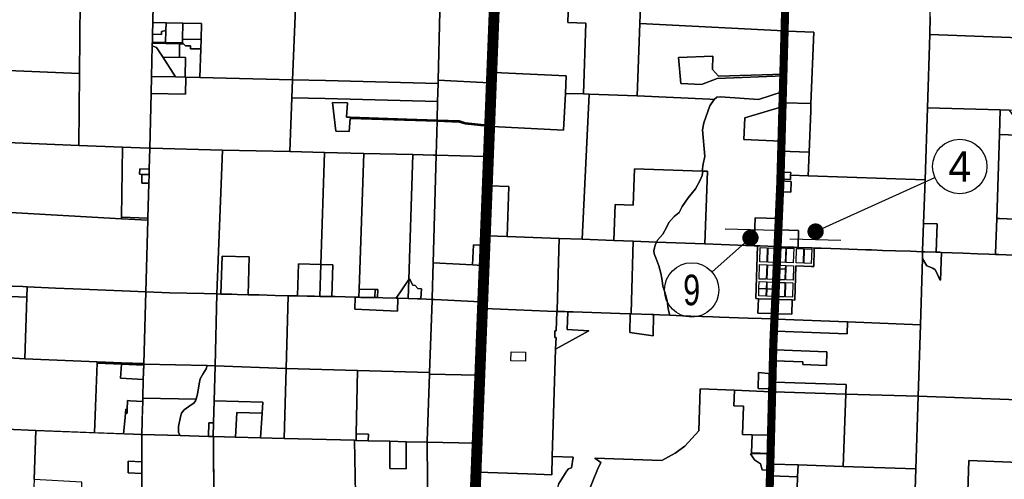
# Model space of a CAD drawing. Header units: feet. Extents: x 1267057 to 1687180, y 157668 to 661817.
# Tile 70 of 157: x 1318854 to 1336950, y 289687 to 298130. Entities that reach past the tile are written whole.
import ezdxf
from ezdxf.enums import TextEntityAlignment as Align

# ---------------------------------------------------------------- set-up
doc = ezdxf.new("R2010")
doc.units = ezdxf.units.FT
doc.header["$MEASUREMENT"] = 0
doc.linetypes.add('F', pattern=[0.15, 0.1, -0.05])
doc.linetypes.add('PHANTOM2', pattern=[1.25, 0.625, -0.125, 0.125, -0.125, 0.125, -0.125])
for name, color, linetype in [('CL-TICK-PI', 1, 'Continuous'), ('County_Land_Parcels_IDHS_', 247, 'Continuous'), ('mercercounty', 247, 'Continuous'), ('SHEET', 4, 'Continuous')]:
    doc.layers.add(name, color=color, linetype=linetype)
doc.styles.get("Standard").update_dxf_attribs({"font": 'font31.shx'})

# ---------------------------------------------------------------- blocks, each defined once
blk = doc.blocks.new('370')
at = {"color": 0, "linetype": 'ByBlock'}
for p, q in [((0, 0.1001), (0, -0.1001)), ((0, 0), (0.063, 0))]:
    blk.add_line(p, q, dxfattribs=at)

msp = doc.modelspace()

# ---------------------------------------------------------------- linework, layer by layer
at = {"layer": 'CL-TICK-PI', "color": 6, "linetype": 'PHANTOM2', "const_width": 200, "flags": 128}
msp.add_lwpolyline([(1328963, 338995), (1328144, 312777), (1327959, 307789), (1327677, 300888), (1327055, 285113), (1326941, 281532), (1326783, 276542), (1326661, 268879)], dxfattribs=at)
at = {"layer": 'CL-TICK-PI', "linetype": 'F', "const_width": 150, "flags": 128}
msp.add_lwpolyline([(1278726, 291441), (1278739, 292634), (1278808, 296860), (1278600, 297875), (1278338, 299105), (1278377, 299577), (1278522, 300170), (1278571, 300614), (1278640, 301882), (1278871, 311352), (1279266, 312724), (1280580, 317679), (1282289, 323400), (1282390, 323709), (1282544, 324030), (1282725, 324283), (1283316, 324565), (1283545, 324920), (1283560, 325733), (1283573, 327065), (1283549, 327583), (1283633, 328034), (1283710, 328291), (1286625, 328350), (1290460, 328288), (1294648, 328200), (1301632, 328078), (1305763, 328102), (1312042, 328020), (1318210, 327795), (1324062, 327717), (1326180, 327672), (1326669, 327727), (1326991, 327860), (1327316, 328079), (1327717, 328368), (1328057, 328647), (1328548, 328738), (1328767, 328730), (1328918, 328737), (1333724, 328617), (1333479, 321499), (1333267, 311918), (1333096, 304581), (1332834, 295133), (1332705, 292167), (1332522, 285003), (1332461, 283691), (1332481, 282511), (1332542, 282168), (1333163, 281444), (1333605, 281069), (1334712, 280781), (1334643, 280489), (1334608, 280252), (1334601, 280141)], dxfattribs=at)
at = {"layer": 'County_Land_Parcels_IDHS_'}
for points in [[(1327126, 299545), (1327587, 299524), (1327481, 296968), (1326544, 297020), (1326577, 298279), (1326585, 298609), (1326610, 299569), (1327126, 299545)], [(1323933, 298674), (1323921, 298344), (1323870, 297025), (1322166, 297067), (1322181, 297596), (1322186, 297767), (1322194, 298057), (1321855, 298065), (1321544, 298073), (1321300, 298079), (1321308, 298415), (1321310, 298480), (1321571, 298474), (1321578, 298803), (1321318, 298809), (1321332, 299402), (1323959, 299345), (1323933, 298674)], [(1319965, 298462), (1319954, 297140), (1318635, 297194), (1318641, 297845), (1318646, 298514), (1318667, 298513), (1319101, 298495), (1319470, 298482), (1319636, 298476), (1319832, 298469), (1319965, 298462)], [(1321300, 298079), (1321295, 297864), (1321292, 297719), (1321291, 297699), (1321290, 297650), (1321276, 297089), (1321269, 296775), (1321245, 295770), (1321225, 295771), (1320742, 295789), (1319942, 295820), (1319954, 297140), (1319965, 298462), (1320093, 298456), (1320367, 298445), (1320629, 298435), (1321022, 298424), (1321308, 298415), (1321300, 298079)], [(1326544, 297020), (1326543, 296960), (1324477, 297010), (1323870, 297025), (1323921, 298344), (1324509, 298329), (1326577, 298279), (1326544, 297020)], [(1321540, 297931), (1321459, 297913), (1321457, 297858), (1321295, 297864), (1321300, 298079), (1321544, 298073), (1321540, 297931)], [(1321847, 297774), (1321845, 297703), (1321533, 297713), (1321540, 297931), (1321544, 298073), (1321855, 298065), (1321847, 297774)], [(1322186, 297767), (1321847, 297774), (1321855, 298065), (1322194, 298057), (1322186, 297767)], [(1321533, 297713), (1321292, 297719), (1321295, 297864), (1321457, 297858), (1321459, 297913), (1321540, 297931), (1321533, 297713)], [(1321788, 297442), (1321489, 297435), (1321371, 297618), (1321290, 297650), (1321291, 297699), (1321792, 297686), (1321788, 297442)], [(1321844, 297685), (1321792, 297686), (1321291, 297699), (1321292, 297719), (1321533, 297713), (1321845, 297703), (1321844, 297685)], [(1322181, 297596), (1322166, 297067), (1321907, 297074), (1321897, 297074), (1321902, 297434), (1321788, 297442), (1321792, 297686), (1321844, 297685), (1321867, 297684), (1321904, 297650), (1321994, 297649), (1321993, 297596), (1322181, 297596)], [(1322181, 297596), (1321993, 297596), (1321994, 297649), (1321904, 297650), (1321867, 297684), (1321844, 297685), (1321845, 297703), (1321847, 297774), (1322186, 297767), (1322181, 297596)], [(1321489, 297435), (1321720, 297078), (1321276, 297089), (1321290, 297650), (1321371, 297618), (1321489, 297435)], [(1321897, 297074), (1321720, 297078), (1321489, 297435), (1321788, 297442), (1321902, 297434), (1321897, 297074)], [(1319954, 297140), (1319942, 295820), (1318623, 295871), (1318635, 297191), (1318635, 297194), (1319954, 297140)], [(1323858, 296695), (1323820, 295706), (1322584, 295736), (1321265, 295769), (1321245, 295770), (1321269, 296775), (1321900, 296760), (1321907, 297074), (1322166, 297067), (1323870, 297025), (1323858, 296695)], [(1321269, 296775), (1321276, 297089), (1321720, 297078), (1321897, 297074), (1321907, 297074), (1321900, 296760), (1321269, 296775)], [(1326534, 296630), (1324469, 296680), (1323858, 296695), (1323870, 297025), (1324477, 297010), (1326543, 296960), (1326534, 296630)], [(1327481, 296968), (1327448, 296193), (1327046, 296234), (1326934, 296270), (1326525, 296283), (1326525, 296284), (1326534, 296630), (1326543, 296960), (1326544, 297020), (1327481, 296968)], [(1326525, 296283), (1325970, 296302), (1324929, 296337), (1324863, 296340), (1324877, 296605), (1324600, 296609), (1324664, 296081), (1324910, 296077), (1324927, 296317), (1326525, 296264), (1326508, 295640), (1326459, 295641), (1326080, 295651), (1325180, 295672), (1324454, 295690), (1323820, 295706), (1323858, 296695), (1324469, 296680), (1326534, 296630), (1326525, 296284), (1326525, 296283)], [(1326525, 296283), (1326525, 296264), (1324927, 296317), (1324910, 296077), (1324664, 296081), (1324600, 296609), (1324877, 296605), (1324863, 296340), (1324929, 296337), (1325970, 296302), (1326525, 296283)], [(1327448, 296173), (1327424, 295613), (1327404, 295614), (1326508, 295640), (1326525, 296264), (1326931, 296250), (1327042, 296214), (1327448, 296173)], [(1327448, 296193), (1327448, 296173), (1327042, 296214), (1326931, 296250), (1326525, 296264), (1326525, 296283), (1326934, 296270), (1327046, 296234), (1327448, 296193)], [(1319942, 295820), (1320742, 295789), (1320723, 294502), (1320722, 294469), (1318572, 294592), (1318623, 295871), (1319942, 295820)], [(1321245, 295770), (1321234, 295384), (1321059, 295391), (1321056, 295291), (1321101, 295289), (1321097, 295129), (1321227, 295124), (1321209, 294483), (1320723, 294502), (1320742, 295789), (1321225, 295771), (1321245, 295770)], [(1322480, 293092), (1322247, 293099), (1321615, 293110), (1321171, 293131), (1321171, 293132), (1321208, 294450), (1321209, 294483), (1321227, 295124), (1321231, 295284), (1321234, 295384), (1321245, 295770), (1321265, 295769), (1322584, 295736), (1322480, 293092)], [(1324388, 293632), (1323979, 293644), (1323960, 293056), (1323790, 293060), (1323547, 293066), (1323255, 293073), (1323052, 293077), (1323072, 293774), (1322572, 293787), (1322552, 293090), (1322480, 293092), (1322584, 295736), (1323820, 295706), (1324454, 295690), (1324388, 293632)], [(1325091, 293178), (1325086, 293030), (1325021, 293032), (1324653, 293042), (1324593, 293043), (1324611, 293626), (1324388, 293632), (1324454, 295690), (1325180, 295672), (1325091, 293178)], [(1326005, 293357), (1325772, 293015), (1325529, 293022), (1325428, 293024), (1325433, 293172), (1325388, 293173), (1325091, 293178), (1325180, 295672), (1326080, 295651), (1326005, 293357)], [(1326453, 293663), (1326435, 293013), (1326434, 292993), (1326227, 293002), (1326239, 293184), (1326174, 293189), (1326125, 293248), (1326080, 293253), (1326015, 293369), (1326005, 293357), (1326080, 295651), (1326459, 295641), (1326508, 295640), (1326453, 293663)], [(1327360, 293988), (1327193, 293995), (1327175, 293626), (1326453, 293663), (1326508, 295640), (1327404, 295614), (1327424, 295613), (1327360, 293988)], [(1321234, 295384), (1321231, 295284), (1321101, 295289), (1321056, 295291), (1321059, 295391), (1321234, 295384)], [(1321231, 295284), (1321227, 295124), (1321097, 295129), (1321101, 295289), (1321231, 295284)], [(1320722, 294469), (1320734, 294469), (1321208, 294450), (1321171, 293132), (1320739, 293151), (1320436, 293162), (1319835, 293185), (1319513, 293198), (1318993, 293222), (1318910, 293226), (1318532, 293240), (1318518, 293241), (1318572, 294592), (1320722, 294469)], [(1321209, 294483), (1321208, 294450), (1320734, 294469), (1320722, 294469), (1320723, 294502), (1321209, 294483)], [(1327360, 293988), (1327345, 293617), (1327175, 293626), (1327193, 293995), (1327360, 293988)], [(1323052, 293077), (1322858, 293082), (1322755, 293085), (1322552, 293090), (1322572, 293787), (1323072, 293774), (1323052, 293077)], [(1324370, 293048), (1324271, 293049), (1324138, 293052), (1323960, 293056), (1323979, 293644), (1324388, 293632), (1324370, 293048)], [(1324593, 293043), (1324370, 293048), (1324388, 293632), (1324611, 293626), (1324593, 293043)], [(1327175, 293626), (1327345, 293617), (1327318, 292948), (1327081, 292960), (1326720, 292979), (1326475, 292991), (1326434, 292993), (1326435, 293013), (1326453, 293663), (1327175, 293626)], [(1325994, 293009), (1325805, 293014), (1325784, 293015), (1325772, 293015), (1326005, 293357), (1325994, 293009)], [(1326227, 293002), (1326162, 293005), (1325994, 293009), (1326005, 293357), (1326015, 293369), (1326080, 293253), (1326125, 293248), (1326174, 293189), (1326239, 293184), (1326227, 293002)], [(1318993, 293222), (1318986, 293033), (1318526, 293052), (1318532, 293240), (1318910, 293226), (1318993, 293222)], [(1321171, 293132), (1321134, 291812), (1320724, 291829), (1318946, 291903), (1318986, 293033), (1318993, 293222), (1319513, 293198), (1319835, 293185), (1320436, 293162), (1320739, 293151), (1321171, 293132)], [(1325383, 293025), (1325122, 293029), (1325086, 293030), (1325091, 293178), (1325388, 293173), (1325383, 293025)], [(1325428, 293024), (1325383, 293025), (1325388, 293173), (1325433, 293172), (1325428, 293024)], [(1322446, 291773), (1322301, 291776), (1321133, 291802), (1321134, 291812), (1321171, 293132), (1321171, 293131), (1321615, 293110), (1322247, 293099), (1322480, 293092), (1322446, 291773)], [(1323752, 291721), (1322446, 291773), (1322480, 293092), (1322552, 293090), (1322755, 293085), (1322858, 293082), (1323052, 293077), (1323255, 293073), (1323547, 293066), (1323790, 293060), (1323752, 291721)], [(1326227, 293002), (1326434, 292993), (1326433, 292973), (1326388, 291652), (1325062, 291686), (1323752, 291721), (1323790, 293060), (1323960, 293056), (1324138, 293052), (1324271, 293049), (1324370, 293048), (1324593, 293043), (1324653, 293042), (1325021, 293032), (1325014, 292811), (1325799, 292777), (1325805, 293014), (1325994, 293009), (1326162, 293005), (1326227, 293002)], [(1325021, 293032), (1325086, 293030), (1325122, 293029), (1325383, 293025), (1325428, 293024), (1325529, 293022), (1325772, 293015), (1325784, 293015), (1325805, 293014), (1325799, 292777), (1325014, 292811), (1325021, 293032)], [(1327318, 292948), (1327264, 291597), (1326387, 291616), (1326388, 291652), (1326433, 292973), (1326434, 292993), (1326475, 292991), (1326720, 292979), (1327081, 292960), (1327318, 292948)], [(1320723, 291809), (1320278, 291830), (1320228, 290542), (1319149, 290584), (1318608, 290606), (1318655, 291917), (1318946, 291903), (1320724, 291829), (1320723, 291809)], [(1320722, 291800), (1320709, 291545), (1321126, 291523), (1321116, 291175), (1321114, 291118), (1320887, 291131), (1320837, 291134), (1320831, 290972), (1320802, 290974), (1320796, 290899), (1320791, 290824), (1320762, 290521), (1320228, 290542), (1320278, 291820), (1320722, 291800)], [(1320722, 291800), (1320278, 291820), (1320278, 291830), (1320723, 291809), (1320722, 291800)], [(1321133, 291782), (1321126, 291523), (1320709, 291545), (1320722, 291800), (1321133, 291782)], [(1321133, 291782), (1320722, 291800), (1320723, 291809), (1321132, 291792), (1321133, 291792), (1321133, 291782)], [(1321133, 291792), (1321132, 291792), (1320723, 291809), (1320724, 291829), (1321134, 291812), (1321133, 291802), (1321133, 291792)], [(1322097, 291159), (1321116, 291175), (1321126, 291523), (1321133, 291802), (1322301, 291776), (1322284, 291717), (1322222, 291619), (1322172, 291532), (1322150, 291440), (1322124, 291254), (1322106, 291186), (1322097, 291159)], [(1322427, 291128), (1322414, 290722), (1322332, 290726), (1322325, 290475), (1321802, 290489), (1321774, 290545), (1321775, 290655), (1321807, 290834), (1321830, 290905), (1321875, 290966), (1321917, 290992), (1322005, 291053), (1322054, 291087), (1322087, 291130), (1322097, 291159), (1322106, 291186), (1322124, 291254), (1322150, 291440), (1322172, 291532), (1322222, 291619), (1322284, 291717), (1322301, 291776), (1322446, 291773), (1322427, 291128)], [(1323752, 291721), (1323716, 290438), (1323282, 290449), (1323311, 290904), (1323324, 291104), (1322427, 291128), (1322446, 291773), (1323752, 291721)], [(1325038, 290521), (1325036, 290402), (1325008, 290403), (1323716, 290438), (1323752, 291721), (1325062, 291686), (1325038, 290521)], [(1326387, 291616), (1326345, 290387), (1326345, 290367), (1325954, 290377), (1325654, 290385), (1325261, 290396), (1325263, 290515), (1325038, 290521), (1325062, 291686), (1326388, 291652), (1326387, 291616)], [(1327214, 290348), (1326345, 290367), (1326345, 290387), (1326387, 291616), (1327264, 291597), (1327214, 290348)], [(1321802, 290489), (1321097, 290508), (1321104, 290749), (1321110, 290956), (1321114, 291118), (1321116, 291175), (1322097, 291159), (1322087, 291130), (1322054, 291087), (1322005, 291053), (1321917, 290992), (1321875, 290966), (1321830, 290905), (1321807, 290834), (1321775, 290655), (1321774, 290545), (1321802, 290489)], [(1321110, 290956), (1321105, 290801), (1321104, 290749), (1321097, 290508), (1321077, 290509), (1320946, 290514), (1320762, 290521), (1320791, 290824), (1320796, 290899), (1320796, 290901), (1320827, 290899), (1320831, 290972), (1320837, 291134), (1320887, 291131), (1321114, 291118), (1321110, 290956)], [(1323311, 290904), (1322846, 290915), (1322817, 290462), (1322417, 290473), (1322407, 290473), (1322414, 290722), (1322427, 291128), (1323324, 291104), (1323311, 290904)], [(1320831, 290972), (1320827, 290899), (1320796, 290901), (1320802, 290974), (1320831, 290972)], [(1323282, 290449), (1322817, 290462), (1322846, 290915), (1323311, 290904), (1323282, 290449)], [(1318383, 287971), (1318379, 289286), (1317651, 289314), (1317646, 290643), (1318484, 290610), (1318608, 290606), (1319149, 290584), (1319118, 289682), (1319104, 289281), (1318465, 289318), (1318453, 287968), (1318443, 287968), (1318383, 287971)], [(1322414, 290722), (1322407, 290473), (1322325, 290475), (1322332, 290726), (1322414, 290722)], [(1320946, 290514), (1321077, 290509), (1321097, 290508), (1321098, 290008), (1320848, 290018), (1320849, 289806), (1321099, 289796), (1321100, 289188), (1320001, 289251), (1319995, 289636), (1319118, 289682), (1319149, 290584), (1320946, 290514)], [(1322420, 289288), (1321100, 289344), (1321099, 289796), (1321098, 290008), (1321097, 290508), (1321802, 290489), (1322325, 290475), (1322407, 290473), (1322417, 290473), (1322420, 289288)], [(1325029, 289083), (1322420, 289153), (1322417, 290473), (1322817, 290462), (1323282, 290449), (1323716, 290438), (1325008, 290403), (1325029, 289083)], [(1325261, 290396), (1325036, 290402), (1325038, 290521), (1325263, 290515), (1325261, 290396)], [(1326369, 287737), (1325050, 287753), (1325029, 289083), (1325008, 290403), (1325036, 290402), (1325261, 290396), (1325654, 290385), (1325659, 289886), (1325959, 289877), (1325954, 290377), (1326345, 290367), (1326345, 290347), (1326369, 287737)], [(1325654, 290385), (1325954, 290377), (1325959, 289877), (1325659, 289886), (1325654, 290385)], [(1327109, 287721), (1326369, 287737), (1326345, 290347), (1326345, 290367), (1327214, 290348), (1327109, 287721)], [(1321098, 290008), (1321099, 289796), (1320849, 289806), (1320848, 290018), (1321098, 290008)]]:
    msp.add_lwpolyline(points, close=True, dxfattribs=at)
msp.add_lwpolyline([(1318526, 293052), (1318986, 293033), (1318986, 293033), (1318946, 291903), (1318655, 291917)], dxfattribs=at)
at = {"layer": 'mercercounty'}
for points in [[(1328968, 299389), (1328930, 298078), (1329257, 298067), (1329215, 296765), (1328884, 296777), (1328884, 296777), (1328900, 297101), (1327574, 297158), (1327554, 297159), (1327559, 297295), (1327563, 297438), (1327569, 297637), (1327575, 297776), (1327584, 298026), (1327602, 298511)], [(1337721, 297777), (1335579, 297856), (1335589, 298180), (1335618, 299149), (1335619, 299169), (1335631, 299168), (1335697, 299166), (1335851, 299161), (1336040, 299156), (1336176, 299152), (1336487, 299143), (1336623, 299138), (1336708, 299136), (1337013, 299125)], [(1332939, 298236), (1332931, 297965), (1332930, 297922), (1332930, 297922), (1332900, 297923), (1330252, 298061), (1330252, 298061), (1330283, 298890)], [(1335589, 298180), (1335579, 297856), (1335538, 296513), (1335538, 296513), (1335493, 295186), (1333345, 295263), (1333362, 295696), (1333392, 296454), (1333393, 296494), (1333397, 296590), (1333448, 297903), (1332960, 297921), (1332930, 297922), (1332931, 297965), (1332939, 298236)], [(1337139, 294467), (1336869, 294475), (1336810, 294477), (1336859, 296022), (1336859, 296022), (1337517, 295999)], [(1338030, 291116), (1335368, 291212), (1335407, 292526), (1335407, 292526), (1335444, 293744), (1335523, 293611), (1335636, 293566), (1335678, 293533), (1335702, 293493), (1335767, 293352), (1335777, 293348), (1335795, 293856), (1335992, 293848), (1336196, 293842), (1336459, 293831), (1336666, 293822), (1336789, 293817), (1336848, 293815), (1337119, 293807)], [(1328759, 289598), (1328908, 289844), (1328941, 289880), (1328995, 289899), (1329026, 290091), (1328643, 290105), (1328704, 292078), (1329311, 292414), (1328916, 292438), (1328928, 292764), (1329026, 292761), (1329884, 292733), (1330072, 292728), (1330069, 292383), (1330499, 292324), (1330501, 292715), (1330611, 292709), (1330800, 292702), (1331033, 292692), (1331190, 292686), (1331590, 292672), (1331718, 292667), (1332244, 292649), (1332735, 292632), (1332730, 292527), (1332726, 292411), (1332716, 292130), (1332715, 292065), (1332709, 291863), (1332709, 291863), (1332702, 291623), (1332672, 291625), (1332435, 291647), (1332426, 291356), (1332663, 291346), (1332693, 291345), (1332692, 291295), (1332662, 291296), (1331991, 291323), (1331358, 291349), (1331333, 290575), (1331080, 290298), (1330902, 290168), (1330655, 290032), (1329423, 290076), (1329534, 289997), (1329472, 289867), (1329291, 289414)], [(1329291, 289414), (1329472, 289867), (1329534, 289997), (1329423, 290076), (1330655, 290032), (1330902, 290168), (1331080, 290298), (1331333, 290575), (1331358, 291349), (1331991, 291323), (1331981, 291038), (1332154, 291030), (1332137, 290512), (1332316, 290506), (1332305, 290171), (1332623, 290164), (1332653, 290163), (1332623, 290162), (1332283, 290153), (1332356, 290045), (1332468, 289969), (1332501, 289859), (1332611, 289854), (1332641, 289853), (1332638, 289751), (1332629, 289458)], [(1336250, 288509), (1336296, 290031), (1337998, 289968), (1338018, 289967), (1338017, 289936), (1338006, 289713), (1338005, 289672)]]:
    msp.add_lwpolyline(points, dxfattribs=at)
for points in [[(1329320, 296761), (1329215, 296765), (1329257, 298067), (1328930, 298078), (1328968, 299389), (1328968, 299409), (1328974, 299409), (1329190, 299401), (1329355, 299395), (1329486, 299390), (1329642, 299384), (1329646, 299384), (1329915, 299374), (1330300, 299360), (1330300, 299340), (1330283, 298890), (1330252, 298061), (1330202, 296729), (1329320, 296761)], [(1330252, 298061), (1332900, 297923), (1332930, 297922), (1332923, 297750), (1332909, 297414), (1332895, 297131), (1331698, 297090), (1331589, 297216), (1331590, 297460), (1330961, 297435), (1331003, 296959), (1331382, 296941), (1331675, 297052), (1332894, 297101), (1332893, 297086), (1332884, 296811), (1332430, 296663), (1331732, 296712), (1331666, 296706), (1331615, 296663), (1331540, 296667), (1330202, 296729), (1330252, 298061)], [(1332930, 297922), (1332930, 297922), (1332960, 297921), (1333448, 297903), (1333397, 296590), (1332909, 296604), (1332879, 296605), (1332882, 296758), (1332884, 296811), (1332893, 297086), (1332894, 297101), (1332895, 297131), (1332909, 297414), (1332923, 297750), (1332930, 297922)], [(1336873, 296471), (1335538, 296513), (1335579, 297856), (1337721, 297777), (1337709, 297568), (1338233, 297548), (1338221, 297111), (1338210, 296754), (1338210, 296752), (1338201, 296429), (1338181, 296430), (1337731, 296444), (1337037, 296466), (1336873, 296471)], [(1332895, 297131), (1332894, 297101), (1331675, 297052), (1331382, 296941), (1331003, 296959), (1330961, 297435), (1331590, 297460), (1331589, 297216), (1331698, 297090), (1332895, 297131)], [(1327517, 296166), (1327523, 296273), (1327529, 296489), (1327540, 296747), (1327549, 297001), (1327554, 297159), (1327574, 297158), (1328900, 297101), (1328884, 296777), (1328851, 296102), (1327537, 296165), (1327517, 296166)], [(1332817, 295169), (1332816, 295162), (1332810, 294981), (1332809, 294970), (1332805, 294856), (1332793, 294530), (1332791, 294475), (1332368, 294491), (1332350, 293977), (1331446, 294011), (1331497, 295347), (1331411, 295350), (1331399, 295350), (1331413, 295481), (1331444, 295614), (1331401, 296107), (1331426, 296237), (1331539, 296547), (1331615, 296663), (1331666, 296706), (1331732, 296712), (1332430, 296663), (1332884, 296811), (1332882, 296758), (1332879, 296605), (1332879, 296605), (1332877, 296538), (1332184, 296330), (1332162, 295928), (1332844, 295896), (1332837, 295715), (1332835, 295669), (1332828, 295467), (1332823, 295344), (1332823, 295331), (1332819, 295217), (1332818, 295205), (1332817, 295181), (1332817, 295169)], [(1329215, 296765), (1329320, 296761), (1329191, 294096), (1328770, 294112), (1327813, 294148), (1327846, 295066), (1327492, 295077), (1327472, 295078), (1327480, 295324), (1327490, 295552), (1327504, 295921), (1327517, 296158), (1327517, 296166), (1327537, 296165), (1328851, 296102), (1328884, 296777), (1329215, 296765)], [(1329320, 296761), (1330202, 296729), (1331540, 296667), (1331615, 296663), (1331539, 296547), (1331426, 296237), (1331401, 296107), (1331444, 295614), (1331413, 295481), (1331399, 295350), (1330153, 295389), (1330128, 294722), (1329798, 294734), (1329774, 294074), (1329191, 294096), (1329320, 296761)], [(1333397, 296590), (1333393, 296494), (1333392, 296454), (1333362, 295696), (1332837, 295715), (1332844, 295896), (1332850, 296020), (1332864, 296269), (1332869, 296393), (1332877, 296538), (1332879, 296605), (1332879, 296605), (1332909, 296604), (1333397, 296590)], [(1332844, 295896), (1332162, 295928), (1332184, 296330), (1332877, 296538), (1332869, 296393), (1332864, 296269), (1332850, 296020), (1332844, 295896)], [(1335538, 296513), (1336873, 296471), (1336859, 296022), (1336810, 294477), (1336789, 293837), (1336789, 293817), (1336666, 293822), (1336459, 293831), (1336196, 293842), (1335992, 293848), (1335795, 293856), (1335762, 293857), (1335700, 293860), (1335717, 294378), (1335466, 294386), (1335493, 295186), (1335538, 296513)], [(1336873, 296471), (1337037, 296466), (1337115, 296366), (1337117, 296311), (1337150, 296269), (1337150, 296249), (1337664, 296232), (1337490, 296029), (1338169, 296007), (1338189, 296006), (1338188, 295976), (1338168, 295977), (1337517, 295999), (1336859, 296022), (1336873, 296471)], [(1333023, 295275), (1333024, 295324), (1332823, 295331), (1332823, 295344), (1332828, 295467), (1332835, 295669), (1332837, 295715), (1333362, 295696), (1333345, 295263), (1333023, 295275)], [(1330129, 294061), (1329774, 294074), (1329798, 294734), (1330128, 294722), (1330153, 295389), (1331399, 295350), (1331411, 295350), (1331395, 295266), (1331354, 295169), (1331272, 295025), (1331142, 294856), (1331032, 294697), (1330972, 294586), (1330883, 294512), (1330785, 294405), (1330741, 294310), (1330671, 294192), (1330575, 294081), (1330556, 294044), (1330129, 294061)], [(1331446, 294011), (1330556, 294044), (1330575, 294081), (1330671, 294192), (1330741, 294310), (1330785, 294405), (1330883, 294512), (1330972, 294586), (1331032, 294697), (1331142, 294856), (1331272, 295025), (1331354, 295169), (1331395, 295266), (1331411, 295350), (1331497, 295347), (1331446, 294011)], [(1333023, 295275), (1333021, 295197), (1332818, 295205), (1332819, 295217), (1332823, 295331), (1333024, 295324), (1333023, 295275)], [(1335493, 295186), (1335466, 294386), (1335449, 293888), (1335448, 293868), (1335226, 293876), (1334952, 293885), (1334709, 293893), (1334506, 293901), (1334405, 293903), (1333938, 293920), (1333586, 293931), (1333459, 293935), (1333411, 293937), (1333405, 293937), (1333160, 293947), (1333160, 293967), (1333168, 294259), (1332814, 294271), (1332784, 294272), (1332791, 294475), (1332793, 294530), (1332805, 294856), (1332809, 294970), (1333026, 294960), (1333033, 295159), (1332817, 295169), (1332817, 295181), (1332818, 295205), (1333021, 295197), (1333023, 295275), (1333345, 295263), (1335493, 295186)], [(1332817, 295169), (1333033, 295159), (1333026, 294960), (1332809, 294970), (1332810, 294981), (1332816, 295162), (1332817, 295169)], [(1327813, 294148), (1327456, 294161), (1327436, 294162), (1327439, 294232), (1327455, 294587), (1327468, 294967), (1327472, 295078), (1327492, 295077), (1327846, 295066), (1327813, 294148)], [(1332773, 293961), (1332743, 293962), (1332463, 293973), (1332414, 293975), (1332350, 293977), (1332368, 294491), (1332791, 294475), (1332784, 294272), (1332783, 294246), (1332774, 293970), (1332773, 293961)], [(1336810, 294477), (1336869, 294475), (1337139, 294467), (1337119, 293827), (1337119, 293807), (1336848, 293815), (1336789, 293817), (1336789, 293837), (1336810, 294477)], [(1333160, 293947), (1333135, 293948), (1333130, 293948), (1333081, 293950), (1332960, 293954), (1332803, 293960), (1332773, 293961), (1332774, 293970), (1332783, 294246), (1332784, 294272), (1332814, 294271), (1333168, 294259), (1333160, 293967), (1333160, 293947)], [(1335700, 293860), (1335690, 293860), (1335491, 293867), (1335448, 293868), (1335449, 293888), (1335466, 294386), (1335717, 294378), (1335700, 293860)], [(1328770, 294112), (1328729, 292792), (1328728, 292772), (1328557, 292778), (1327976, 292800), (1327546, 292816), (1327384, 292824), (1327385, 292854), (1327394, 293092), (1327404, 293438), (1327417, 293704), (1327432, 294054), (1327436, 294162), (1327456, 294161), (1327813, 294148), (1328770, 294112)], [(1329191, 294096), (1329774, 294074), (1330129, 294061), (1330092, 292747), (1330091, 292727), (1330082, 292727), (1330072, 292728), (1329884, 292733), (1329026, 292761), (1328928, 292764), (1328872, 292767), (1328728, 292772), (1328729, 292792), (1328770, 294112), (1329191, 294096)], [(1330129, 294061), (1330556, 294044), (1330536, 293986), (1330519, 293939), (1330507, 293883), (1330513, 293836), (1330527, 293801), (1330545, 293757), (1330599, 293606), (1330639, 293472), (1330655, 293376), (1330666, 293291), (1330673, 293237), (1330704, 293141), (1330732, 293062), (1330752, 292966), (1330771, 292824), (1330792, 292738), (1330800, 292702), (1330611, 292709), (1330501, 292715), (1330494, 292715), (1330465, 292717), (1330091, 292727), (1330092, 292747), (1330129, 294061)], [(1331446, 294011), (1332350, 293977), (1332414, 293975), (1332381, 293006), (1332430, 293004), (1332422, 292740), (1332708, 292730), (1332738, 292729), (1332735, 292633), (1332735, 292632), (1332244, 292649), (1331718, 292667), (1331590, 292672), (1331190, 292686), (1331033, 292692), (1330800, 292702), (1330792, 292738), (1330771, 292824), (1330752, 292966), (1330732, 293062), (1330704, 293141), (1330673, 293237), (1330666, 293291), (1330655, 293376), (1330639, 293472), (1330599, 293606), (1330545, 293757), (1330527, 293801), (1330513, 293836), (1330507, 293883), (1330519, 293939), (1330536, 293986), (1330556, 294044), (1331446, 294011)], [(1332738, 292729), (1332708, 292730), (1332714, 292994), (1332430, 293004), (1332381, 293006), (1332414, 293975), (1332463, 293973), (1332743, 293962), (1332773, 293961), (1332803, 293960), (1332960, 293954), (1333081, 293950), (1333130, 293948), (1333135, 293948), (1333160, 293947), (1333405, 293937), (1333411, 293937), (1333459, 293935), (1333458, 293915), (1333449, 293595), (1333400, 293597), (1333119, 293607), (1333100, 292980), (1333051, 292982), (1332774, 292992), (1332767, 292728), (1332738, 292729)], [(1332462, 293944), (1332594, 293939), (1332586, 293675), (1332454, 293680), (1332462, 293944)], [(1332610, 293939), (1332742, 293934), (1332738, 293807), (1332734, 293670), (1332602, 293675), (1332610, 293939)], [(1335407, 292526), (1334069, 292579), (1332765, 292631), (1332735, 292632), (1332735, 292633), (1332738, 292729), (1332767, 292728), (1333043, 292718), (1333051, 292982), (1333100, 292980), (1333119, 293607), (1333400, 293597), (1333449, 293595), (1333458, 293915), (1333459, 293935), (1333586, 293931), (1333938, 293920), (1334405, 293903), (1334506, 293901), (1334709, 293893), (1334952, 293885), (1335226, 293876), (1335448, 293868), (1335447, 293848), (1335444, 293744), (1335407, 292526)], [(1332802, 293940), (1332932, 293935), (1332924, 293671), (1332794, 293676), (1332798, 293805), (1332802, 293940)], [(1332948, 293935), (1332959, 293934), (1333080, 293930), (1333072, 293666), (1332941, 293671), (1332948, 293935)], [(1333130, 293928), (1333135, 293928), (1333262, 293923), (1333254, 293659), (1333122, 293664), (1333130, 293928)], [(1333278, 293922), (1333405, 293917), (1333410, 293917), (1333402, 293654), (1333270, 293659), (1333278, 293922)], [(1335448, 293868), (1335491, 293867), (1335690, 293860), (1335700, 293860), (1335762, 293857), (1335795, 293856), (1335777, 293348), (1335767, 293352), (1335702, 293493), (1335678, 293533), (1335636, 293566), (1335523, 293611), (1335444, 293744), (1335447, 293848), (1335448, 293868)], [(1332452, 293630), (1332584, 293625), (1332576, 293361), (1332445, 293366), (1332452, 293630)], [(1332601, 293625), (1332733, 293620), (1332729, 293494), (1332726, 293356), (1332593, 293361), (1332601, 293625)], [(1332924, 293548), (1332918, 293350), (1332786, 293354), (1332789, 293492), (1332791, 293552), (1332793, 293618), (1332793, 293618), (1332926, 293614), (1332924, 293548)], [(1332924, 293548), (1332918, 293350), (1332786, 293354), (1332789, 293492), (1332791, 293552), (1332924, 293548)], [(1332924, 293548), (1332791, 293552), (1332793, 293618), (1332793, 293618), (1332926, 293614), (1332924, 293548)], [(1332943, 293613), (1333075, 293608), (1333067, 293344), (1332935, 293349), (1332943, 293613)], [(1332441, 293189), (1332445, 293321), (1332577, 293316), (1332573, 293184), (1332569, 293052), (1332437, 293057), (1332441, 293189)], [(1332441, 293189), (1332573, 293184), (1332569, 293052), (1332437, 293057), (1332441, 293189)], [(1332441, 293189), (1332445, 293321), (1332577, 293316), (1332573, 293184), (1332441, 293189)], [(1332721, 293179), (1332715, 293051), (1332715, 293047), (1332586, 293051), (1332590, 293183), (1332594, 293315), (1332725, 293310), (1332725, 293274), (1332721, 293179)], [(1332721, 293179), (1332715, 293051), (1332715, 293047), (1332586, 293051), (1332590, 293183), (1332721, 293179)], [(1332721, 293179), (1332590, 293183), (1332594, 293315), (1332725, 293310), (1332725, 293274), (1332721, 293179)], [(1332785, 293305), (1332917, 293300), (1332909, 293036), (1332775, 293041), (1332775, 293049), (1332785, 293272), (1332785, 293305)], [(1332934, 293300), (1333066, 293295), (1333058, 293031), (1332926, 293036), (1332934, 293300)], [(1332708, 292730), (1332422, 292740), (1332430, 293004), (1332714, 292994), (1332708, 292730)], [(1332767, 292728), (1332774, 292992), (1333051, 292982), (1333043, 292718), (1332767, 292728)], [(1327384, 292824), (1327546, 292816), (1327976, 292800), (1328557, 292778), (1328728, 292772), (1328716, 292412), (1328692, 292413), (1328688, 292293), (1328711, 292292), (1328704, 292078), (1328643, 290105), (1328643, 290104), (1328632, 289768), (1328490, 289778), (1328184, 289786), (1327272, 289821), (1327275, 289913), (1327287, 290154), (1327295, 290343), (1327307, 290666), (1327316, 290943), (1327325, 291210), (1327334, 291446), (1327344, 291744), (1327353, 292009), (1327363, 292276), (1327372, 292546), (1327383, 292791), (1327384, 292824)], [(1328704, 292078), (1328711, 292292), (1328688, 292293), (1328692, 292413), (1328716, 292412), (1328728, 292772), (1328872, 292767), (1328928, 292764), (1328916, 292438), (1329311, 292414), (1328704, 292078)], [(1330091, 292727), (1330465, 292717), (1330494, 292715), (1330501, 292715), (1330499, 292324), (1330069, 292383), (1330072, 292728), (1330082, 292727), (1330091, 292727)], [(1332726, 292411), (1332730, 292527), (1332735, 292632), (1332765, 292631), (1334069, 292579), (1334062, 292360), (1332756, 292410), (1332726, 292411)], [(1335407, 292526), (1335368, 291212), (1334038, 291253), (1334044, 291431), (1332727, 291473), (1332697, 291474), (1332701, 291594), (1332702, 291623), (1332709, 291863), (1332739, 291862), (1333248, 291843), (1333247, 291794), (1333682, 291778), (1333690, 292028), (1332745, 292064), (1332715, 292065), (1332716, 292130), (1332726, 292411), (1332756, 292410), (1334062, 292360), (1334069, 292579), (1335407, 292526)], [(1327888, 292030), (1328153, 292023), (1328148, 291858), (1327883, 291866), (1327888, 292030)], [(1332709, 291863), (1332715, 292065), (1332745, 292064), (1333690, 292028), (1333682, 291778), (1333247, 291794), (1333248, 291843), (1332739, 291862), (1332709, 291863)], [(1332693, 291345), (1332663, 291346), (1332426, 291356), (1332435, 291647), (1332672, 291625), (1332702, 291623), (1332701, 291594), (1332697, 291474), (1332693, 291345)], [(1332693, 291345), (1332697, 291474), (1332727, 291473), (1334044, 291431), (1334038, 291253), (1332722, 291294), (1332692, 291295), (1332693, 291345)], [(1332667, 290495), (1332637, 290496), (1332316, 290506), (1332137, 290512), (1332154, 291030), (1331981, 291038), (1331991, 291323), (1332662, 291296), (1332692, 291295), (1332687, 291130), (1332675, 290689), (1332667, 290495)], [(1333991, 289924), (1333161, 289950), (1332675, 289965), (1332645, 289966), (1332653, 290163), (1332657, 290255), (1332667, 290495), (1332675, 290689), (1332687, 291130), (1332692, 291295), (1332722, 291294), (1334038, 291253), (1333991, 289924)], [(1334038, 291253), (1335368, 291212), (1335326, 289882), (1333991, 289924), (1334038, 291253)], [(1335326, 289882), (1335368, 291212), (1338030, 291116), (1338050, 291115), (1338047, 290972), (1338046, 290935), (1338033, 290523), (1338018, 289967), (1337998, 289968), (1336296, 290031), (1336250, 288509), (1335283, 288541), (1335326, 289882)], [(1332667, 290495), (1332657, 290255), (1332653, 290163), (1332623, 290164), (1332305, 290171), (1332316, 290506), (1332637, 290496), (1332667, 290495)], [(1328643, 290105), (1329026, 290091), (1328995, 289899), (1328941, 289880), (1328908, 289844), (1328759, 289598), (1328723, 289481), (1328650, 289430), (1328621, 289391), (1327958, 289409), (1327878, 289359), (1327254, 289369), (1327264, 289570), (1327268, 289686), (1327272, 289821), (1328184, 289786), (1328490, 289778), (1328632, 289768), (1328643, 290104), (1328643, 290105)], [(1332645, 289966), (1332642, 289897), (1332641, 289853), (1332611, 289854), (1332501, 289859), (1332468, 289969), (1332356, 290045), (1332283, 290153), (1332623, 290162), (1332653, 290163), (1332645, 289966)], [(1333161, 289950), (1333991, 289924), (1335326, 289882), (1335283, 288541), (1333951, 288585), (1332633, 288629), (1332603, 288630), (1332603, 288645), (1332615, 289088), (1332623, 289314), (1332653, 289313), (1333137, 289295), (1333150, 289734), (1333161, 289950)], [(1333161, 289950), (1333150, 289734), (1332668, 289750), (1332638, 289751), (1332641, 289853), (1332642, 289897), (1332645, 289966), (1332675, 289965), (1333161, 289950)], [(1332623, 289314), (1332629, 289458), (1332638, 289751), (1332668, 289750), (1333150, 289734), (1333137, 289295), (1332653, 289313), (1332623, 289314)]]:
    msp.add_lwpolyline(points, close=True, dxfattribs=at)
at = {"layer": 'SHEET'}
for points in [[(1333481, 294238), (1335676, 295228)], [(1331578, 293497), (1332284, 294123)]]:
    msp.add_lwpolyline(points, dxfattribs=at)
at = {"layer": 'SHEET', "const_width": 150}
for points in [[(1332318, 294056, 1), (1332251, 294190, 1)], [(1333448, 294305, 1), (1333515, 294171, 1)]]:
    msp.add_lwpolyline(points, format="xyb", close=True, dxfattribs=at)
at = {"layer": 'SHEET'}
for centre in [(1336131, 295433), (1331204, 293165)]:
    msp.add_circle(centre, 500, dxfattribs=at)

# ---------------------------------------------------------------- block references
at = {"layer": 'SHEET', "xscale": 4687.500000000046, "yscale": 4687.500000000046, "zscale": 4687.500000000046}
for p, rotation in [((1332288, 294270), 268.6184991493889), ((1333478, 294091), 88.61849914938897)]:
    msp.add_blockref('370', p, dxfattribs=dict(at, rotation=rotation))

# ---------------------------------------------------------------- texts
at = {"layer": 'SHEET'}
msp.add_text('4', height=562, dxfattribs=at).set_placement((1336131, 295433), align=Align.MIDDLE_CENTER)
at = {"layer": 'SHEET', "width": 0.75}
msp.add_text('9', height=562, dxfattribs=at).set_placement((1331204, 293165), align=Align.MIDDLE_CENTER)

doc.saveas('drawing.dxf')
